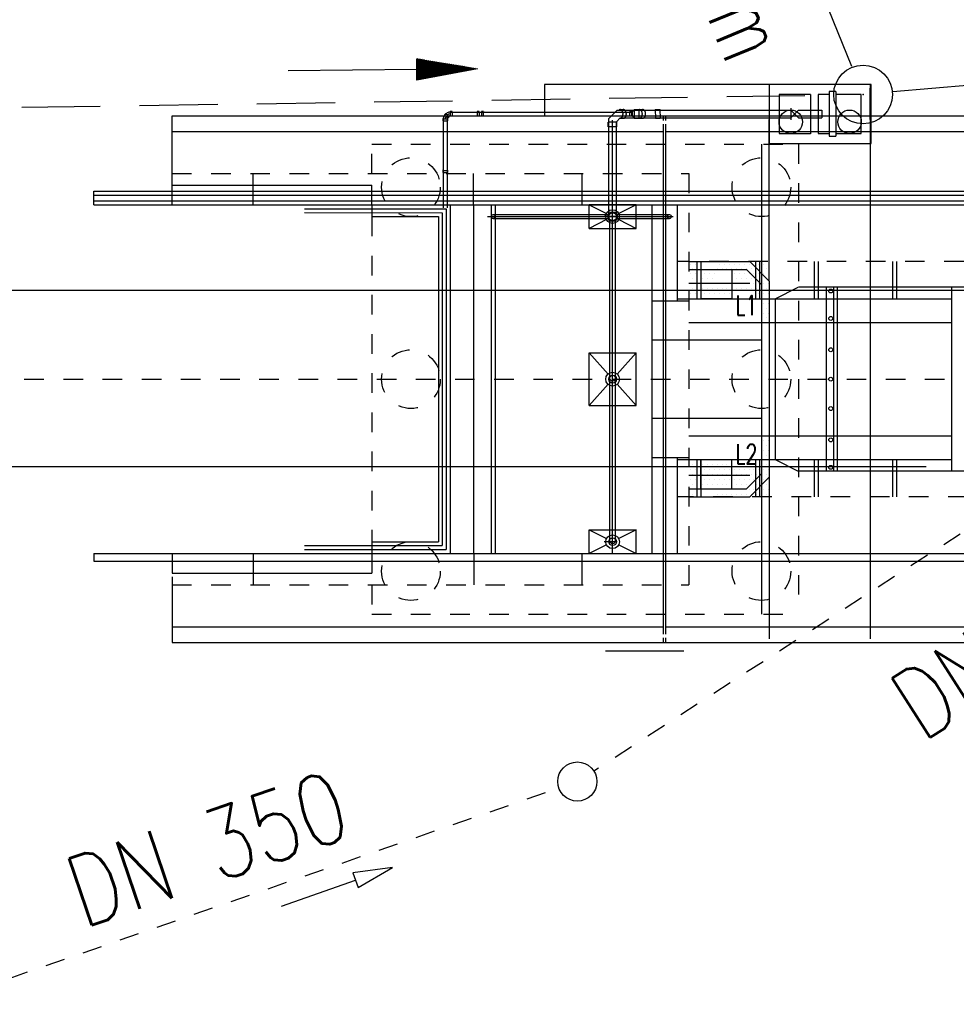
# Model space of a CAD drawing. Extents: x 0 to 1135, y 0 to 420.
# Tile 6 of 46: x 425 to 449, y 163 to 188. Entities that reach past the tile are written whole.
import ezdxf

# ---------------------------------------------------------------- set-up
doc = ezdxf.new("R2010")
doc.units = 0
doc.header["$LTSCALE"] = 2
doc.header["$MEASUREMENT"] = 0
for name, pattern in [('ACAD_ISO03W100', [0.5, 0.25, -0.25]), ('ACAD_ISO10W100W', [0.5, 0.25, -0.25]), ('AUSGEZOGEN', [0]), ('GESTRICH-X2', [1.5, 1, -0.5]), ('STRICHLINIEX2', [0.5, 0.25, -0.25])]:
    doc.linetypes.add(name, pattern=pattern)
doc.layers.get('0').update_dxf_attribs({"linetype": 'AUSGEZOGEN'})
for name, color, linetype in [('Bahnachse', 7, 'CONTINUOUS'), ('FBR', 8, 'CONTINUOUS'), ('Gleisachse', 7, 'CONTINUOUS'), ('Ingenieurbauwerke', 15, 'CONTINUOUS'), ('KANAL', 7, 'GESTRICH-X2'), ('PFEIL', 7, 'CONTINUOUS'), ('SCHSYMBOL', 7, 'CONTINUOUS'), ('TEXTU', 4, 'CONTINUOUS'), ('Tiefenentwässerung_und_Sammelle', 15, 'CONTINUOUS')]:
    doc.layers.add(name, color=color, linetype=linetype)
doc.styles.add('ROMANS', font='romans.shx', dxfattribs={"width": 0.8})

# ---------------------------------------------------------------- blocks, each defined once
blk = doc.blocks.new('GST')
at = {"color": 0}
blk.add_circle((0, 0), 0.75, dxfattribs=at)
blk.add_point((0, 0), dxfattribs=at)
blk = doc.blocks.new('10')
blk.add_blockref('GST', (0, 0))
blk = doc.blocks.new('PFEIL2')
at = {"color": 0}
for p, q in [((0.881, -0.271), (0.879, 0.276)), ((0.879, 0.276), (2.429, 0.009)), ((0.911, 0.27), (0.879, 0.265)), ((0.965, 0.261), (0.879, 0.246)), ((1.019, 0.252), (0.879, 0.228)), ((0.88, 0.002), (-2.401, -0.012)), ((1.073, 0.242), (0.879, 0.209)), ((1.127, 0.233), (0.879, 0.191)), ((1.181, 0.224), (0.879, 0.172)), ((1.235, 0.214), (0.879, 0.154)), ((1.289, 0.205), (0.879, 0.135)), ((1.343, 0.196), (0.879, 0.117)), ((1.397, 0.187), (0.879, 0.098)), ((1.451, 0.177), (0.879, 0.08)), ((1.505, 0.168), (0.879, 0.061)), ((1.559, 0.159), (0.88, 0.043)), ((1.613, 0.149), (0.88, 0.024)), ((1.668, 0.14), (0.88, 0.006)), ((1.722, 0.131), (0.88, -0.013)), ((1.776, 0.121), (0.88, -0.031)), ((1.83, 0.112), (0.88, -0.05)), ((1.884, 0.103), (0.88, -0.068)), ((1.938, 0.094), (0.88, -0.087)), ((1.992, 0.084), (0.88, -0.105)), ((2.046, 0.075), (0.88, -0.124)), ((2.1, 0.066), (0.88, -0.142)), ((2.154, 0.056), (0.88, -0.161)), ((2.208, 0.047), (0.88, -0.179)), ((2.262, 0.038), (0.881, -0.198)), ((2.316, 0.029), (0.881, -0.216)), ((2.37, 0.019), (0.881, -0.235)), ((2.424, 0.01), (0.881, -0.253)), ((2.429, 0.009), (0.881, -0.271))]:
    blk.add_line(p, q, dxfattribs=at)
blk = doc.blocks.new('MAK25')
at = {"layer": 'Ingenieurbauwerke', "color": 7, "linetype": 'Continuous'}
for p, q in [((398.625, 164.8125), (398.625, 164.8125)), ((398.625, 164.6875), (398.625, 164.6875)), ((398.75, 164.875), (398.75, 164.875)), ((398.75, 164.75), (398.75, 164.75)), ((398.875, 164.8125), (398.875, 164.8125)), ((398.875, 164.6875), (398.875, 164.6875)), ((399, 164.875), (399, 164.875)), ((399, 164.75), (399, 164.75)), ((399.125, 164.8125), (399.125, 164.8125)), ((399.125, 164.6875), (399.125, 164.6875)), ((399.25, 164.875), (399.25, 164.875)), ((399.25, 164.75), (399.25, 164.75)), ((399.375, 164.8125), (399.375, 164.8125)), ((399.375, 164.6875), (399.375, 164.6875)), ((399.5, 164.875), (399.5, 164.875)), ((399.5, 164.75), (399.5, 164.75)), ((403.625, 164.8125), (403.625, 164.8125)), ((403.75, 164.875), (403.75, 164.875)), ((403.75, 164.75), (403.75, 164.75)), ((403.875, 164.8125), (403.875, 164.8125)), ((404, 164.875), (404, 164.875)), ((404, 164.75), (404, 164.75)), ((404.125, 164.8125), (404.125, 164.8125)), ((404.25, 164.875), (404.25, 164.875)), ((404.25, 164.75), (404.25, 164.75)), ((404.375, 164.8125), (404.375, 164.8125)), ((404.5, 164.875), (404.5, 164.875)), ((404.5, 164.75), (404.5, 164.75)), ((398.75, 164.625), (398.75, 164.625)), ((398.875, 164.5625), (398.875, 164.5625)), ((398.875, 164.4375), (398.875, 164.4375)), ((399, 164.625), (399, 164.625)), ((399, 164.5), (399, 164.5)), ((399.125, 164.5625), (399.125, 164.5625)), ((399.125, 164.4375), (399.125, 164.4375)), ((399.25, 164.625), (399.25, 164.625)), ((399.25, 164.5), (399.25, 164.5)), ((399.375, 164.5625), (399.375, 164.5625)), ((399.375, 164.4375), (399.375, 164.4375)), ((399.5, 164.625), (399.5, 164.625)), ((399.5, 164.5), (399.5, 164.5)), ((403.625, 164.5625), (403.625, 164.5625)), ((403.625, 164.4375), (403.625, 164.4375)), ((403.75, 164.5), (403.75, 164.5)), ((403.875, 164.5625), (403.875, 164.5625)), ((403.875, 164.4375), (403.875, 164.4375)), ((404, 164.5), (404, 164.5)), ((404.125, 164.5625), (404.125, 164.5625)), ((404.125, 164.4375), (404.125, 164.4375)), ((404.25, 164.5), (404.25, 164.5)), ((398.625, 164.1875), (398.625, 164.1875)), ((398.875, 164.3125), (398.875, 164.3125)), ((398.875, 164.1875), (398.875, 164.1875)), ((399, 164.375), (399, 164.375)), ((399, 164.25), (399, 164.25)), ((399.125, 164.3125), (399.125, 164.3125)), ((399.125, 164.1875), (399.125, 164.1875)), ((399.25, 164.375), (399.25, 164.375)), ((399.25, 164.25), (399.25, 164.25)), ((399.375, 164.3125), (399.375, 164.3125)), ((399.375, 164.1875), (399.375, 164.1875)), ((399.5, 164.375), (399.5, 164.375)), ((399.5, 164.25), (399.5, 164.25)), ((403.625, 164.3125), (403.625, 164.3125)), ((403.625, 164.1875), (403.625, 164.1875)), ((403.75, 164.375), (403.75, 164.375)), ((403.75, 164.25), (403.75, 164.25)), ((403.875, 164.3125), (403.875, 164.3125)), ((403.875, 164.1875), (403.875, 164.1875)), ((404, 164.375), (404, 164.375)), ((404, 164.25), (404, 164.25)), ((404.125, 164.3125), (404.125, 164.3125)), ((404.25, 164.375), (404.25, 164.375)), ((404.25, 164.25), (404.25, 164.25)), ((404.375, 164.1875), (404.375, 164.1875)), ((398.625, 164.0625), (398.625, 164.0625)), ((398.625, 163.9375), (398.625, 163.9375)), ((398.75, 164.125), (398.75, 164.125)), ((398.75, 164), (398.75, 164)), ((398.875, 164.0625), (398.875, 164.0625)), ((398.875, 163.9375), (398.875, 163.9375)), ((399, 164.125), (399, 164.125)), ((399, 164), (399, 164)), ((399.125, 164.0625), (399.125, 164.0625)), ((399.125, 163.9375), (399.125, 163.9375)), ((399.25, 164.125), (399.25, 164.125)), ((399.25, 164), (399.25, 164)), ((399.375, 164.0625), (399.375, 164.0625)), ((399.375, 163.9375), (399.375, 163.9375)), ((399.5, 164.125), (399.5, 164.125)), ((399.5, 164), (399.5, 164)), ((403.625, 164.0625), (403.625, 164.0625)), ((403.625, 163.9375), (403.625, 163.9375)), ((403.75, 164.125), (403.75, 164.125)), ((403.75, 164), (403.75, 164)), ((403.875, 164.0625), (403.875, 164.0625)), ((403.875, 163.9375), (403.875, 163.9375)), ((404, 164.125), (404, 164.125)), ((404, 164), (404, 164)), ((404.375, 164.0625), (404.375, 164.0625)), ((404.375, 163.9375), (404.375, 163.9375)), ((404.5, 164.125), (404.5, 164.125)), ((404.5, 164), (404.5, 164)), ((398.625, 163.8125), (398.625, 163.8125)), ((398.625, 163.6875), (398.625, 163.6875)), ((398.75, 163.875), (398.75, 163.875)), ((398.75, 163.75), (398.75, 163.75)), ((398.875, 163.8125), (398.875, 163.8125)), ((398.875, 163.6875), (398.875, 163.6875)), ((399, 163.875), (399, 163.875)), ((399, 163.75), (399, 163.75)), ((399.125, 163.8125), (399.125, 163.8125)), ((399.125, 163.6875), (399.125, 163.6875)), ((399.25, 163.875), (399.25, 163.875)), ((399.25, 163.75), (399.25, 163.75)), ((399.5, 163.875), (399.5, 163.875)), ((403.75, 163.875), (403.75, 163.875)), ((403.875, 163.8125), (403.875, 163.8125)), ((403.875, 163.6875), (403.875, 163.6875)), ((404, 163.875), (404, 163.875)), ((404, 163.75), (404, 163.75)), ((404.125, 163.8125), (404.125, 163.8125)), ((404.125, 163.6875), (404.125, 163.6875)), ((404.25, 163.75), (404.25, 163.75)), ((404.375, 163.8125), (404.375, 163.8125)), ((404.375, 163.6875), (404.375, 163.6875)), ((404.5, 163.875), (404.5, 163.875)), ((404.5, 163.75), (404.5, 163.75)), ((398.625, 163.5625), (398.625, 163.5625)), ((398.625, 163.4375), (398.625, 163.4375)), ((398.75, 163.625), (398.75, 163.625)), ((398.75, 163.5), (398.75, 163.5)), ((398.875, 163.5625), (398.875, 163.5625)), ((398.875, 163.4375), (398.875, 163.4375)), ((399, 163.625), (399, 163.625)), ((399, 163.5), (399, 163.5)), ((399.125, 163.5625), (399.125, 163.5625)), ((399.125, 163.4375), (399.125, 163.4375)), ((399.25, 163.625), (399.25, 163.625)), ((399.25, 163.5), (399.25, 163.5)), ((403.875, 163.5625), (403.875, 163.5625)), ((403.875, 163.4375), (403.875, 163.4375)), ((404, 163.625), (404, 163.625)), ((404, 163.5), (404, 163.5)), ((404.125, 163.5625), (404.125, 163.5625)), ((404.125, 163.4375), (404.125, 163.4375)), ((404.25, 163.625), (404.25, 163.625)), ((404.25, 163.5), (404.25, 163.5)), ((404.375, 163.5625), (404.375, 163.5625)), ((404.375, 163.4375), (404.375, 163.4375)), ((404.5, 163.625), (404.5, 163.625)), ((404.5, 163.5), (404.5, 163.5)), ((398.625, 163.3125), (398.625, 163.3125)), ((398.625, 163.1875), (398.625, 163.1875)), ((398.75, 163.375), (398.75, 163.375)), ((398.75, 163.25), (398.75, 163.25)), ((398.875, 163.3125), (398.875, 163.3125)), ((398.875, 163.1875), (398.875, 163.1875)), ((399, 163.375), (399, 163.375)), ((399, 163.25), (399, 163.25)), ((399.125, 163.3125), (399.125, 163.3125)), ((399.125, 163.1875), (399.125, 163.1875)), ((399.25, 163.375), (399.25, 163.375)), ((399.25, 163.25), (399.25, 163.25)), ((403.625, 163.1875), (403.625, 163.1875)), ((403.875, 163.3125), (403.875, 163.3125)), ((403.875, 163.1875), (403.875, 163.1875)), ((404, 163.375), (404, 163.375)), ((404, 163.25), (404, 163.25)), ((404.125, 163.3125), (404.125, 163.3125)), ((404.125, 163.1875), (404.125, 163.1875)), ((404.25, 163.375), (404.25, 163.375)), ((404.25, 163.25), (404.25, 163.25)), ((404.375, 163.3125), (404.375, 163.3125)), ((404.375, 163.1875), (404.375, 163.1875)), ((404.5, 163.375), (404.5, 163.375)), ((398.625, 163.0625), (398.625, 163.0625)), ((398.625, 162.9375), (398.625, 162.9375)), ((398.75, 163.125), (398.75, 163.125)), ((398.75, 163), (398.75, 163)), ((398.875, 163.0625), (398.875, 163.0625)), ((398.875, 162.9375), (398.875, 162.9375)), ((399, 163.125), (399, 163.125)), ((399, 163), (399, 163)), ((399.125, 163.0625), (399.125, 163.0625)), ((399.125, 162.9375), (399.125, 162.9375)), ((399.25, 163.125), (399.25, 163.125)), ((399.25, 163), (399.25, 163)), ((399.375, 163.0625), (399.375, 163.0625)), ((399.375, 162.9375), (399.375, 162.9375)), ((399.5, 163), (399.5, 163)), ((399.625, 162.9375), (399.625, 162.9375)), ((399.75, 163), (399.75, 163)), ((399.875, 162.9375), (399.875, 162.9375)), ((400, 163), (400, 163)), ((403.125, 162.9375), (403.125, 162.9375)), ((403.25, 163), (403.25, 163)), ((403.375, 162.9375), (403.375, 162.9375)), ((403.5, 163), (403.5, 163)), ((403.625, 162.9375), (403.625, 162.9375)), ((403.75, 163.125), (403.75, 163.125)), ((403.75, 163), (403.75, 163)), ((403.875, 162.9375), (403.875, 162.9375)), ((404, 163.125), (404, 163.125)), ((404, 163), (404, 163)), ((404.125, 163.0625), (404.125, 163.0625)), ((404.125, 162.9375), (404.125, 162.9375)), ((404.25, 163.125), (404.25, 163.125)), ((404.25, 163), (404.25, 163)), ((404.375, 163.0625), (404.375, 163.0625)), ((404.375, 162.9375), (404.375, 162.9375)), ((404.5, 163.125), (404.5, 163.125)), ((404.5, 163), (404.5, 163)), ((398.75, 162.875), (398.75, 162.875)), ((399, 162.875), (399, 162.875)), ((399.25, 162.875), (399.25, 162.875)), ((399.5, 162.875), (399.5, 162.875)), ((399.75, 162.875), (399.75, 162.875)), ((400, 162.875), (400, 162.875)), ((403.25, 162.875), (403.25, 162.875)), ((403.5, 162.875), (403.5, 162.875)), ((403.75, 162.875), (403.75, 162.875)), ((404, 162.875), (404, 162.875)), ((404.25, 162.875), (404.25, 162.875)), ((404.5, 162.875), (404.5, 162.875))]:
    blk.add_line(p, q, dxfattribs=at)

msp = doc.modelspace()

# ---------------------------------------------------------------- linework, layer by layer
at = {"layer": 'Bahnachse', "linetype": 'ACAD_ISO10W100W'}
msp.add_line((378.182, 179.004), (451.457, 179.002), dxfattribs=at)
at = {"layer": 'FBR'}
for points in [[(159.506, 218.371, 0.000005), (172.006, 218.371, 0.000002), (185.995, 218.371, 0.000002), (197.006, 218.371, 0.000005), (209.506, 218.371, -0.000006), (222.006, 218.371, -0.000002), (236.976, 218.371, -0.000002), (247.006, 218.371)], [(250.479, 222.371, -0.000002), (263.664, 222.37, -0.000002), (272.005, 222.37, -0.000033)], [(159.506, 222.371, 0.000005), (172.006, 222.371, 0.000002), (185.995, 222.371, 0.000002), (197.006, 222.371, 0.000005), (209.506, 222.371, -0.000006), (222.006, 222.371, -0.000002), (236.976, 222.371, -0.000003), (247.006, 222.371)], [(277.692, 222.37, -0.00001), (297.005, 222.366, -0.000009), (311.07, 222.363, -0.000011), (322.006, 222.36, -0.00004), (334.506, 222.355, 0.000056), (347.007, 222.351, 0.000011), (348.74, 222.351, -0.000027), (350.474, 222.35, -0.00003), (355.78, 222.348, -0.00001), (372.005, 222.341, -0.000005), (384.506, 222.336, 0.000013), (397.006, 222.33, 0.000004), (409.506, 222.325, -0.000007), (422.006, 222.32, -0.000002), (434.506, 222.314, 0.000003), (447.005, 222.309), (481.396, 222.294, 0)], [(277.691, 218.37, -0.00001), (297.005, 218.366, -0.000009), (311.07, 218.363, -0.000011), (322.005, 218.36, -0.00004), (334.505, 218.355, 0.000056), (347.005, 218.351, 0.000011), (348.739, 218.351, -0.000027), (350.473, 218.35, -0.00003), (355.779, 218.348, -0.00001), (372.004, 218.341, -0.000005), (384.504, 218.336, 0.000013), (397.004, 218.33, 0.000004), (409.504, 218.325, -0.000007), (422.005, 218.32, -0.000002), (434.504, 218.314, 0.000003), (447.004, 218.309), (478.458, 218.295, 0)], [(250.479, 218.371, -0.000002), (263.664, 218.37, -0.000003), (272.005, 218.37, -0.000033)]]:
    msp.add_lwpolyline(points, format="xyb", dxfattribs=at)
at = {"layer": 'Gleisachse', "linetype": 'Continuous'}
for p, q in [((369.32, 181.279), (469.82, 181.272)), ((369.32, 176.779), (448.213, 176.774))]:
    msp.add_line(p, q, dxfattribs=at)
at = {"layer": 'Ingenieurbauwerke', "linetype": 'Continuous'}
for p, q in [((438.466, 186.53), (438.466, 185.73)), ((444.206, 186.53), (438.466, 186.53)), ((444.206, 186.525), (444.205, 185.025)), ((446.806, 186.525), (444.206, 186.525)), ((446.786, 186.53), (446.785, 172.38)), ((446.805, 185.025), (446.806, 186.525)), ((444.456, 186.275), (444.455, 185.275)), ((445.256, 186.275), (444.456, 186.275)), ((445.256, 186.275), (445.255, 185.271)), ((445.456, 186.275), (445.455, 185.275)), ((445.736, 186.275), (445.456, 186.275)), ((445.736, 186.345), (445.735, 185.205)), ((445.906, 186.345), (445.736, 186.345)), ((445.906, 186.345), (445.905, 185.205)), ((446.556, 186.275), (445.906, 186.275)), ((446.555, 185.275), (446.556, 186.275)), ((446.785, 185.63), (446.786, 186.43)), ((435.949, 185.79), (435.913, 185.754)), ((435.916, 185.743), (435.955, 185.782)), ((435.949, 185.79), (435.963, 185.79)), ((435.955, 185.782), (436.026, 185.712)), ((435.963, 185.79), (435.963, 185.79)), ((435.963, 185.79), (435.963, 185.79)), ((436.048, 185.825), (436.104, 185.825)), ((436.105, 185.835), (436.054, 185.835)), ((436.054, 185.835), (436.054, 185.715)), ((436.104, 185.825), (436.104, 185.725)), ((436.105, 185.835), (436.114, 185.825)), ((436.114, 185.825), (440.697, 185.825)), ((436.115, 185.825), (436.114, 185.825)), ((436.742, 185.825), (436.798, 185.825)), ((436.748, 185.835), (436.748, 185.715)), ((436.799, 185.835), (436.748, 185.835)), ((436.798, 185.825), (436.798, 185.725)), ((436.799, 185.835), (436.808, 185.825)), ((436.809, 185.825), (436.808, 185.825)), ((436.847, 185.825), (436.903, 185.825)), ((436.853, 185.835), (436.853, 185.715)), ((436.904, 185.835), (436.853, 185.835)), ((436.903, 185.825), (436.903, 185.725)), ((436.904, 185.835), (436.913, 185.825)), ((436.914, 185.825), (436.913, 185.825)), ((440.105, 185.661), (440.32, 185.875)), ((440.32, 185.875), (444.756, 185.875)), ((440.372, 185.881), (440.37, 185.88)), ((440.374, 185.882), (440.372, 185.881)), ((440.376, 185.882), (440.374, 185.882)), ((440.378, 185.883), (440.376, 185.882)), ((440.38, 185.884), (440.378, 185.883)), ((440.382, 185.884), (440.38, 185.884)), ((440.384, 185.884), (440.382, 185.884)), ((440.386, 185.885), (440.384, 185.884)), ((440.388, 185.885), (440.386, 185.885)), ((440.39, 185.885), (440.388, 185.885)), ((440.392, 185.885), (440.39, 185.885)), ((440.394, 185.885), (440.392, 185.885)), ((440.396, 185.885), (440.394, 185.885)), ((440.399, 185.885), (440.396, 185.885)), ((440.401, 185.885), (440.399, 185.885)), ((440.4, 185.885), (440.478, 185.885)), ((440.403, 185.885), (440.401, 185.885)), ((440.405, 185.884), (440.403, 185.885)), ((440.407, 185.884), (440.405, 185.884)), ((440.409, 185.883), (440.407, 185.884)), ((440.411, 185.883), (440.409, 185.883)), ((440.413, 185.882), (440.411, 185.883)), ((440.415, 185.881), (440.413, 185.882)), ((440.417, 185.88), (440.415, 185.881)), ((440.419, 185.879), (440.417, 185.88)), ((440.421, 185.878), (440.419, 185.879)), ((440.423, 185.877), (440.421, 185.878)), ((440.425, 185.876), (440.423, 185.877)), ((440.427, 185.875), (440.425, 185.876)), ((440.429, 185.873), (440.427, 185.875)), ((440.431, 185.872), (440.429, 185.873)), ((440.432, 185.871), (440.431, 185.872)), ((440.434, 185.869), (440.432, 185.871)), ((440.436, 185.867), (440.434, 185.869)), ((440.438, 185.866), (440.436, 185.867)), ((440.439, 185.864), (440.438, 185.866)), ((440.441, 185.862), (440.439, 185.864)), ((440.443, 185.86), (440.441, 185.862)), ((440.444, 185.858), (440.443, 185.86)), ((440.446, 185.857), (440.444, 185.858)), ((440.447, 185.854), (440.446, 185.857)), ((440.449, 185.852), (440.447, 185.854)), ((440.45, 185.85), (440.449, 185.852)), ((440.452, 185.848), (440.45, 185.85)), ((440.453, 185.846), (440.452, 185.848)), ((440.455, 185.843), (440.453, 185.846)), ((440.456, 185.841), (440.455, 185.843)), ((440.457, 185.839), (440.456, 185.841)), ((440.458, 185.836), (440.457, 185.839)), ((440.459, 185.834), (440.458, 185.836)), ((440.46, 185.831), (440.459, 185.834)), ((440.461, 185.829), (440.46, 185.831)), ((440.462, 185.826), (440.461, 185.829)), ((440.463, 185.823), (440.462, 185.826)), ((440.464, 185.821), (440.463, 185.823)), ((440.465, 185.818), (440.464, 185.821)), ((440.466, 185.815), (440.465, 185.818)), ((440.467, 185.812), (440.466, 185.815)), ((440.467, 185.81), (440.467, 185.812)), ((440.468, 185.807), (440.467, 185.81)), ((440.469, 185.804), (440.468, 185.807)), ((440.469, 185.801), (440.469, 185.804)), ((440.47, 185.798), (440.469, 185.801)), ((440.47, 185.795), (440.47, 185.798)), ((440.47, 185.792), (440.47, 185.795)), ((440.471, 185.789), (440.47, 185.792)), ((440.47, 185.76), (440.471, 185.763)), ((440.47, 185.757), (440.47, 185.76)), ((440.47, 185.754), (440.47, 185.757)), ((440.471, 185.786), (440.471, 185.789)), ((440.471, 185.783), (440.471, 185.786)), ((440.471, 185.78), (440.471, 185.783)), ((440.471, 185.777), (440.471, 185.78)), ((440.471, 185.774), (440.471, 185.777)), ((440.471, 185.772), (440.471, 185.774)), ((440.471, 185.769), (440.471, 185.772)), ((440.471, 185.766), (440.471, 185.769)), ((440.471, 185.763), (440.471, 185.766)), ((440.48, 185.885), (440.478, 185.885)), ((440.482, 185.885), (440.48, 185.885)), ((440.484, 185.885), (440.482, 185.885)), ((440.486, 185.885), (440.484, 185.885)), ((440.488, 185.885), (440.486, 185.885)), ((440.49, 185.884), (440.488, 185.885)), ((440.492, 185.884), (440.49, 185.884)), ((440.494, 185.883), (440.492, 185.884)), ((440.495, 185.883), (440.494, 185.883)), ((440.497, 185.882), (440.495, 185.883)), ((440.499, 185.881), (440.497, 185.882)), ((440.501, 185.881), (440.499, 185.881)), ((440.503, 185.88), (440.501, 185.881)), ((440.505, 185.879), (440.503, 185.88)), ((440.506, 185.878), (440.505, 185.879)), ((440.508, 185.877), (440.506, 185.878)), ((440.51, 185.876), (440.508, 185.877)), ((440.512, 185.875), (440.51, 185.876)), ((440.513, 185.874), (440.512, 185.875)), ((440.515, 185.872), (440.513, 185.874)), ((440.517, 185.871), (440.515, 185.872)), ((440.518, 185.87), (440.517, 185.871)), ((440.52, 185.868), (440.518, 185.87)), ((440.522, 185.867), (440.52, 185.868)), ((440.523, 185.865), (440.522, 185.867)), ((440.525, 185.864), (440.523, 185.865)), ((440.526, 185.862), (440.525, 185.864)), ((440.528, 185.86), (440.526, 185.862)), ((440.529, 185.859), (440.528, 185.86)), ((440.531, 185.857), (440.529, 185.859)), ((440.532, 185.855), (440.531, 185.857)), ((440.533, 185.853), (440.532, 185.855)), ((440.535, 185.851), (440.533, 185.853)), ((440.536, 185.849), (440.535, 185.851)), ((440.537, 185.847), (440.536, 185.849)), ((440.538, 185.845), (440.537, 185.847)), ((440.54, 185.843), (440.538, 185.845)), ((440.541, 185.841), (440.54, 185.843)), ((440.542, 185.839), (440.541, 185.841)), ((440.543, 185.836), (440.542, 185.839)), ((440.544, 185.834), (440.543, 185.836)), ((440.545, 185.832), (440.544, 185.834)), ((440.546, 185.83), (440.545, 185.832)), ((440.547, 185.827), (440.546, 185.83)), ((440.548, 185.825), (440.547, 185.827)), ((440.549, 185.822), (440.548, 185.825)), ((440.549, 185.82), (440.549, 185.822)), ((440.55, 185.817), (440.549, 185.82)), ((440.551, 185.815), (440.55, 185.817)), ((440.552, 185.812), (440.551, 185.815)), ((440.552, 185.81), (440.552, 185.812)), ((440.553, 185.807), (440.552, 185.81)), ((440.553, 185.805), (440.553, 185.807)), ((440.554, 185.802), (440.553, 185.805)), ((440.554, 185.799), (440.554, 185.802)), ((440.555, 185.797), (440.554, 185.799)), ((440.555, 185.794), (440.555, 185.797)), ((440.555, 185.791), (440.555, 185.794)), ((440.556, 185.789), (440.555, 185.791)), ((440.555, 185.759), (440.556, 185.762)), ((440.555, 185.757), (440.555, 185.759)), ((440.555, 185.754), (440.555, 185.757)), ((440.556, 185.786), (440.556, 185.789)), ((440.556, 185.783), (440.556, 185.786)), ((440.556, 185.781), (440.556, 185.783)), ((440.556, 185.778), (440.556, 185.781)), ((440.556, 185.775), (440.556, 185.778)), ((440.556, 185.773), (440.556, 185.775)), ((440.556, 185.77), (440.556, 185.773)), ((440.556, 185.767), (440.556, 185.77)), ((440.556, 185.765), (440.556, 185.767)), ((440.556, 185.762), (440.556, 185.765)), ((440.646, 185.715), (440.647, 185.835)), ((440.698, 185.835), (440.647, 185.835)), ((440.696, 185.725), (440.697, 185.825)), ((440.698, 185.835), (440.707, 185.825)), ((440.707, 185.825), (440.748, 185.875)), ((440.707, 185.825), (440.707, 185.725)), ((440.708, 185.825), (440.707, 185.825)), ((440.746, 185.875), (440.876, 185.875)), ((440.756, 185.885), (440.757, 185.665)), ((440.756, 185.885), (440.876, 185.885)), ((440.876, 185.885), (440.894, 185.875)), ((440.876, 185.875), (440.877, 185.675)), ((440.882, 185.885), (440.88, 185.885)), ((440.884, 185.885), (440.882, 185.885)), ((440.886, 185.885), (440.884, 185.885)), ((440.888, 185.885), (440.886, 185.885)), ((440.89, 185.885), (440.888, 185.885)), ((440.892, 185.885), (440.89, 185.885)), ((440.894, 185.885), (440.892, 185.885)), ((440.893, 185.885), (440.971, 185.885)), ((440.896, 185.884), (440.894, 185.885)), ((440.898, 185.884), (440.896, 185.884)), ((440.9, 185.884), (440.898, 185.884)), ((440.902, 185.883), (440.9, 185.884)), ((440.904, 185.882), (440.902, 185.883)), ((440.906, 185.882), (440.904, 185.882)), ((440.908, 185.881), (440.906, 185.882)), ((440.91, 185.88), (440.908, 185.881)), ((440.912, 185.879), (440.91, 185.88)), ((440.914, 185.878), (440.912, 185.879)), ((440.916, 185.877), (440.914, 185.878)), ((440.918, 185.876), (440.916, 185.877)), ((440.919, 185.875), (440.918, 185.876)), ((440.921, 185.874), (440.919, 185.875)), ((440.923, 185.872), (440.921, 185.874)), ((440.925, 185.871), (440.923, 185.872)), ((440.926, 185.87), (440.925, 185.871)), ((440.928, 185.868), (440.926, 185.87)), ((440.93, 185.867), (440.928, 185.868)), ((440.931, 185.865), (440.93, 185.867)), ((440.933, 185.863), (440.931, 185.865)), ((440.935, 185.862), (440.933, 185.863)), ((440.936, 185.86), (440.935, 185.862)), ((440.938, 185.858), (440.936, 185.86)), ((440.939, 185.856), (440.938, 185.858)), ((440.941, 185.854), (440.939, 185.856)), ((440.942, 185.852), (440.941, 185.854)), ((440.943, 185.85), (440.942, 185.852)), ((440.945, 185.848), (440.943, 185.85)), ((440.946, 185.846), (440.945, 185.848)), ((440.947, 185.844), (440.946, 185.846)), ((440.949, 185.841), (440.947, 185.844)), ((440.95, 185.839), (440.949, 185.841)), ((440.951, 185.837), (440.95, 185.839)), ((440.952, 185.834), (440.951, 185.837)), ((440.953, 185.832), (440.952, 185.834)), ((440.954, 185.829), (440.953, 185.832)), ((440.955, 185.827), (440.954, 185.829)), ((440.956, 185.824), (440.955, 185.827)), ((440.957, 185.822), (440.956, 185.824)), ((440.958, 185.819), (440.957, 185.822)), ((440.958, 185.817), (440.958, 185.819)), ((440.959, 185.814), (440.958, 185.817)), ((440.96, 185.811), (440.959, 185.814)), ((440.96, 185.809), (440.96, 185.811)), ((440.961, 185.806), (440.96, 185.809)), ((440.962, 185.803), (440.961, 185.806)), ((440.962, 185.801), (440.962, 185.803)), ((440.962, 185.798), (440.962, 185.801)), ((440.963, 185.795), (440.962, 185.798)), ((440.962, 185.753), (440.963, 185.756)), ((440.963, 185.792), (440.963, 185.795)), ((440.963, 185.789), (440.963, 185.792)), ((440.964, 185.787), (440.963, 185.789)), ((440.963, 185.761), (440.964, 185.764)), ((440.963, 185.758), (440.963, 185.761)), ((440.963, 185.756), (440.963, 185.758)), ((440.964, 185.784), (440.964, 185.787)), ((440.964, 185.781), (440.964, 185.784)), ((440.964, 185.778), (440.964, 185.781)), ((440.964, 185.775), (440.964, 185.778)), ((440.964, 185.773), (440.964, 185.775)), ((440.964, 185.77), (440.964, 185.773)), ((440.964, 185.767), (440.964, 185.77)), ((440.964, 185.764), (440.964, 185.767)), ((440.973, 185.885), (440.971, 185.885)), ((440.975, 185.885), (440.973, 185.885)), ((440.977, 185.885), (440.975, 185.885)), ((440.979, 185.885), (440.977, 185.885)), ((440.981, 185.885), (440.979, 185.885)), ((440.983, 185.884), (440.981, 185.885)), ((440.985, 185.884), (440.983, 185.884)), ((440.986, 185.883), (440.985, 185.884)), ((440.988, 185.883), (440.986, 185.883)), ((440.99, 185.882), (440.988, 185.883)), ((440.992, 185.881), (440.99, 185.882)), ((440.994, 185.881), (440.992, 185.881)), ((440.996, 185.88), (440.994, 185.881)), ((440.997, 185.879), (440.996, 185.88)), ((440.999, 185.878), (440.997, 185.879)), ((441.001, 185.877), (440.999, 185.878)), ((441.003, 185.876), (441.001, 185.877)), ((441.004, 185.875), (441.003, 185.876)), ((441.006, 185.874), (441.004, 185.875)), ((441.008, 185.872), (441.006, 185.874)), ((441.01, 185.871), (441.008, 185.872)), ((441.011, 185.87), (441.01, 185.871)), ((441.013, 185.868), (441.011, 185.87)), ((441.014, 185.867), (441.013, 185.868)), ((441.016, 185.865), (441.014, 185.867)), ((441.018, 185.864), (441.016, 185.865)), ((441.019, 185.862), (441.018, 185.864)), ((441.021, 185.86), (441.019, 185.862)), ((441.022, 185.859), (441.021, 185.86)), ((441.023, 185.857), (441.022, 185.859)), ((441.025, 185.855), (441.023, 185.857)), ((441.026, 185.853), (441.025, 185.855)), ((441.028, 185.851), (441.026, 185.853)), ((441.029, 185.849), (441.028, 185.851)), ((441.03, 185.847), (441.029, 185.849)), ((441.031, 185.845), (441.03, 185.847)), ((441.033, 185.843), (441.031, 185.845)), ((441.034, 185.841), (441.033, 185.843)), ((441.035, 185.839), (441.034, 185.841)), ((441.036, 185.836), (441.035, 185.839)), ((441.037, 185.834), (441.036, 185.836)), ((441.038, 185.832), (441.037, 185.834)), ((441.039, 185.83), (441.038, 185.832)), ((441.04, 185.827), (441.039, 185.83)), ((441.041, 185.825), (441.04, 185.827)), ((441.042, 185.822), (441.041, 185.825)), ((441.042, 185.82), (441.042, 185.822)), ((441.043, 185.817), (441.042, 185.82)), ((441.044, 185.815), (441.043, 185.817)), ((441.044, 185.812), (441.044, 185.815)), ((441.045, 185.81), (441.044, 185.812)), ((441.046, 185.807), (441.045, 185.81)), ((441.046, 185.805), (441.046, 185.807)), ((441.047, 185.802), (441.046, 185.805)), ((441.047, 185.799), (441.047, 185.802)), ((441.047, 185.797), (441.047, 185.799)), ((441.048, 185.794), (441.047, 185.797)), ((441.047, 185.754), (441.048, 185.757)), ((441.048, 185.791), (441.048, 185.794)), ((441.048, 185.789), (441.048, 185.791)), ((441.049, 185.786), (441.048, 185.789)), ((441.048, 185.762), (441.049, 185.765)), ((441.048, 185.759), (441.048, 185.762)), ((441.048, 185.757), (441.048, 185.759)), ((441.049, 185.783), (441.049, 185.786)), ((441.049, 185.781), (441.049, 185.783)), ((441.049, 185.778), (441.049, 185.781)), ((441.049, 185.775), (441.049, 185.778)), ((441.049, 185.773), (441.049, 185.775)), ((441.049, 185.77), (441.049, 185.773)), ((441.049, 185.767), (441.049, 185.77)), ((441.049, 185.765), (441.049, 185.767)), ((441.295, 185.885), (441.296, 185.665)), ((441.295, 185.885), (441.415, 185.885)), ((441.415, 185.885), (441.416, 185.665)), ((441.415, 185.885), (441.433, 185.875)), ((444.756, 185.925), (444.755, 185.625)), ((444.755, 185.675), (444.956, 185.875)), ((444.756, 185.875), (444.956, 185.675)), ((444.956, 185.875), (445.546, 185.875)), ((445.546, 185.875), (445.546, 185.675)), ((428.955, 184.256), (428.956, 185.731)), ((428.956, 185.731), (469.246, 185.728)), ((429.647, 185.731), (436.106, 185.73)), ((435.87, 185.648), (435.88, 185.657)), ((435.87, 185.648), (435.87, 185.597)), ((435.87, 185.597), (435.99, 185.597)), ((435.88, 185.658), (435.88, 185.657)), ((435.88, 185.647), (435.88, 185.005)), ((435.88, 185.647), (435.98, 185.647)), ((435.913, 185.754), (435.998, 185.669)), ((435.98, 185.658), (435.98, 185.657)), ((435.99, 185.648), (435.98, 185.657)), ((435.98, 185.647), (435.98, 185.005)), ((435.986, 185.672), (436.026, 185.712)), ((435.99, 185.648), (435.99, 185.597)), ((436.034, 185.706), (435.998, 185.669)), ((436.034, 185.719), (436.033, 185.719)), ((436.034, 185.719), (436.033, 185.719)), ((436.034, 185.706), (436.033, 185.719)), ((436.048, 185.725), (436.104, 185.725)), ((436.105, 185.715), (436.054, 185.715)), ((436.105, 185.715), (436.114, 185.725)), ((436.114, 185.725), (440.696, 185.725)), ((436.115, 185.725), (436.114, 185.725)), ((436.742, 185.725), (436.798, 185.725)), ((436.799, 185.715), (436.748, 185.715)), ((436.799, 185.715), (436.808, 185.725)), ((436.809, 185.725), (436.808, 185.725)), ((436.847, 185.725), (436.903, 185.725)), ((436.904, 185.715), (436.853, 185.715)), ((436.904, 185.715), (436.913, 185.725)), ((436.914, 185.725), (436.913, 185.725)), ((440.105, 185.578), (440.095, 185.564)), ((440.315, 185.564), (440.095, 185.564)), ((440.095, 185.444), (440.095, 185.564)), ((440.105, 185.578), (440.105, 185.661)), ((440.105, 183.155), (440.105, 185.564)), ((440.205, 183.155), (440.205, 185.619)), ((440.305, 185.578), (440.402, 185.675)), ((440.305, 185.578), (440.315, 185.564)), ((440.305, 183.155), (440.305, 185.564)), ((440.315, 185.444), (440.315, 185.564)), ((440.393, 185.665), (440.395, 185.665)), ((440.395, 185.665), (440.397, 185.665)), ((440.397, 185.665), (440.399, 185.666)), ((440.399, 185.666), (440.402, 185.666)), ((440.4, 185.665), (440.478, 185.665)), ((440.402, 185.675), (444.755, 185.675)), ((440.402, 185.666), (440.404, 185.666)), ((440.404, 185.666), (440.406, 185.667)), ((440.406, 185.667), (440.408, 185.667)), ((440.408, 185.667), (440.41, 185.668)), ((440.41, 185.668), (440.412, 185.668)), ((440.412, 185.668), (440.414, 185.669)), ((440.414, 185.669), (440.416, 185.67)), ((440.416, 185.67), (440.418, 185.671)), ((440.418, 185.671), (440.42, 185.672)), ((440.42, 185.672), (440.422, 185.673)), ((440.422, 185.673), (440.424, 185.674)), ((440.424, 185.674), (440.426, 185.675)), ((440.426, 185.675), (440.428, 185.677)), ((440.428, 185.677), (440.43, 185.678)), ((440.43, 185.678), (440.431, 185.679)), ((440.431, 185.679), (440.433, 185.681)), ((440.433, 185.681), (440.435, 185.682)), ((440.435, 185.682), (440.437, 185.684)), ((440.437, 185.684), (440.438, 185.686)), ((440.438, 185.686), (440.44, 185.687)), ((440.44, 185.687), (440.442, 185.689)), ((440.442, 185.689), (440.443, 185.691)), ((440.443, 185.691), (440.445, 185.693)), ((440.445, 185.693), (440.447, 185.695)), ((440.447, 185.695), (440.448, 185.697)), ((440.448, 185.697), (440.45, 185.699)), ((440.45, 185.699), (440.451, 185.701)), ((440.451, 185.701), (440.452, 185.704)), ((440.452, 185.704), (440.454, 185.706)), ((440.454, 185.706), (440.455, 185.708)), ((440.455, 185.708), (440.456, 185.711)), ((440.456, 185.711), (440.458, 185.713)), ((440.458, 185.713), (440.459, 185.715)), ((440.459, 185.715), (440.46, 185.718)), ((440.46, 185.718), (440.461, 185.721)), ((440.461, 185.721), (440.462, 185.723)), ((440.462, 185.723), (440.463, 185.726)), ((440.463, 185.726), (440.464, 185.728)), ((440.464, 185.728), (440.465, 185.731)), ((440.465, 185.734), (440.466, 185.737)), ((440.465, 185.731), (440.465, 185.734)), ((440.466, 185.737), (440.467, 185.739)), ((440.467, 185.739), (440.468, 185.742)), ((440.468, 185.745), (440.469, 185.748)), ((440.468, 185.742), (440.468, 185.745)), ((440.469, 185.751), (440.47, 185.754)), ((440.469, 185.748), (440.469, 185.751)), ((440.478, 185.665), (440.48, 185.665)), ((440.48, 185.665), (440.482, 185.665)), ((440.482, 185.665), (440.484, 185.666)), ((440.484, 185.666), (440.486, 185.666)), ((440.486, 185.666), (440.488, 185.666)), ((440.488, 185.666), (440.49, 185.667)), ((440.49, 185.667), (440.492, 185.667)), ((440.492, 185.667), (440.494, 185.667)), ((440.494, 185.667), (440.495, 185.668)), ((440.495, 185.668), (440.497, 185.669)), ((440.497, 185.669), (440.499, 185.669)), ((440.499, 185.669), (440.501, 185.67)), ((440.501, 185.67), (440.503, 185.671)), ((440.503, 185.671), (440.505, 185.672)), ((440.505, 185.672), (440.506, 185.673)), ((440.506, 185.673), (440.508, 185.674)), ((440.508, 185.674), (440.51, 185.675)), ((440.51, 185.675), (440.512, 185.676)), ((440.512, 185.676), (440.513, 185.677)), ((440.513, 185.677), (440.515, 185.678)), ((440.515, 185.678), (440.517, 185.68)), ((440.517, 185.68), (440.518, 185.681)), ((440.518, 185.681), (440.52, 185.682)), ((440.52, 185.682), (440.522, 185.684)), ((440.522, 185.684), (440.523, 185.685)), ((440.523, 185.685), (440.525, 185.687)), ((440.525, 185.687), (440.526, 185.689)), ((440.526, 185.689), (440.528, 185.69)), ((440.528, 185.69), (440.529, 185.692)), ((440.529, 185.692), (440.531, 185.694)), ((440.531, 185.694), (440.532, 185.696)), ((440.532, 185.696), (440.533, 185.698)), ((440.533, 185.698), (440.535, 185.699)), ((440.535, 185.699), (440.536, 185.701)), ((440.536, 185.701), (440.537, 185.703)), ((440.537, 185.703), (440.538, 185.706)), ((440.538, 185.706), (440.54, 185.708)), ((440.54, 185.708), (440.541, 185.71)), ((440.541, 185.71), (440.542, 185.712)), ((440.542, 185.712), (440.543, 185.714)), ((440.543, 185.714), (440.544, 185.716)), ((440.544, 185.716), (440.545, 185.719)), ((440.545, 185.719), (440.546, 185.721)), ((440.546, 185.721), (440.547, 185.723)), ((440.547, 185.723), (440.548, 185.726)), ((440.548, 185.726), (440.549, 185.728)), ((440.549, 185.731), (440.55, 185.733)), ((440.549, 185.728), (440.549, 185.731)), ((440.55, 185.733), (440.551, 185.736)), ((440.551, 185.736), (440.552, 185.738)), ((440.552, 185.741), (440.553, 185.743)), ((440.552, 185.738), (440.552, 185.741)), ((440.553, 185.746), (440.554, 185.749)), ((440.553, 185.743), (440.553, 185.746)), ((440.554, 185.751), (440.555, 185.754)), ((440.554, 185.749), (440.554, 185.751)), ((440.697, 185.715), (440.646, 185.715)), ((440.697, 185.715), (440.707, 185.725)), ((440.707, 185.725), (440.748, 185.675)), ((440.757, 185.665), (440.877, 185.665)), ((440.877, 185.665), (440.895, 185.675)), ((440.881, 185.666), (440.883, 185.665)), ((440.883, 185.665), (440.885, 185.665)), ((440.885, 185.665), (440.887, 185.665)), ((440.887, 185.665), (440.889, 185.665)), ((440.889, 185.665), (440.891, 185.665)), ((440.891, 185.665), (440.893, 185.666)), ((440.893, 185.666), (440.894, 185.666)), ((440.893, 185.665), (440.971, 185.665)), ((440.894, 185.666), (440.896, 185.666)), ((440.896, 185.666), (440.898, 185.667)), ((440.898, 185.667), (440.9, 185.667)), ((440.9, 185.667), (440.902, 185.668)), ((440.902, 185.668), (440.904, 185.668)), ((440.904, 185.668), (440.906, 185.669)), ((440.906, 185.669), (440.908, 185.67)), ((440.908, 185.67), (440.91, 185.671)), ((440.91, 185.671), (440.912, 185.672)), ((440.912, 185.672), (440.914, 185.672)), ((440.914, 185.672), (440.916, 185.674)), ((440.916, 185.674), (440.918, 185.675)), ((440.918, 185.675), (440.919, 185.676)), ((440.919, 185.676), (440.921, 185.677)), ((440.921, 185.677), (440.923, 185.678)), ((440.923, 185.678), (440.925, 185.68)), ((440.925, 185.68), (440.926, 185.681)), ((440.926, 185.681), (440.928, 185.683)), ((440.928, 185.683), (440.93, 185.684)), ((440.93, 185.684), (440.931, 185.686)), ((440.931, 185.686), (440.933, 185.687)), ((440.933, 185.687), (440.935, 185.689)), ((440.935, 185.689), (440.936, 185.691)), ((440.936, 185.691), (440.938, 185.693)), ((440.938, 185.693), (440.939, 185.695)), ((440.939, 185.695), (440.941, 185.697)), ((440.941, 185.697), (440.942, 185.699)), ((440.942, 185.699), (440.943, 185.701)), ((440.943, 185.701), (440.945, 185.703)), ((440.945, 185.703), (440.946, 185.705)), ((440.946, 185.705), (440.947, 185.707)), ((440.947, 185.707), (440.949, 185.709)), ((440.949, 185.709), (440.95, 185.712)), ((440.95, 185.712), (440.951, 185.714)), ((440.951, 185.714), (440.952, 185.716)), ((440.952, 185.716), (440.953, 185.719)), ((440.953, 185.719), (440.954, 185.721)), ((440.954, 185.721), (440.955, 185.724)), ((440.955, 185.724), (440.956, 185.726)), ((440.956, 185.726), (440.957, 185.729)), ((440.957, 185.729), (440.958, 185.731)), ((440.958, 185.734), (440.959, 185.737)), ((440.958, 185.731), (440.958, 185.734)), ((440.959, 185.737), (440.96, 185.739)), ((440.96, 185.742), (440.961, 185.745)), ((440.96, 185.739), (440.96, 185.742)), ((440.961, 185.745), (440.962, 185.747)), ((440.962, 185.75), (440.962, 185.753)), ((440.962, 185.747), (440.962, 185.75)), ((440.971, 185.665), (440.973, 185.665)), ((440.973, 185.665), (440.975, 185.665)), ((440.975, 185.665), (440.977, 185.666)), ((440.977, 185.666), (440.979, 185.666)), ((440.979, 185.666), (440.981, 185.666)), ((440.981, 185.666), (440.983, 185.667)), ((440.983, 185.667), (440.985, 185.667)), ((440.985, 185.667), (440.986, 185.667)), ((440.986, 185.667), (440.988, 185.668)), ((440.988, 185.668), (440.99, 185.669)), ((440.99, 185.669), (440.992, 185.669)), ((440.992, 185.669), (440.994, 185.67)), ((440.994, 185.67), (440.996, 185.671)), ((440.996, 185.671), (440.997, 185.672)), ((440.997, 185.672), (440.999, 185.673)), ((440.999, 185.673), (441.001, 185.674)), ((441.001, 185.674), (441.003, 185.675)), ((441.003, 185.675), (441.004, 185.676)), ((441.004, 185.676), (441.006, 185.677)), ((441.006, 185.677), (441.008, 185.678)), ((441.008, 185.678), (441.01, 185.68)), ((441.01, 185.68), (441.011, 185.681)), ((441.011, 185.681), (441.013, 185.682)), ((441.013, 185.682), (441.014, 185.684)), ((441.014, 185.684), (441.016, 185.685)), ((441.016, 185.685), (441.018, 185.687)), ((441.018, 185.687), (441.019, 185.689)), ((441.019, 185.689), (441.021, 185.69)), ((441.021, 185.69), (441.022, 185.692)), ((441.022, 185.692), (441.023, 185.694)), ((441.023, 185.694), (441.025, 185.696)), ((441.025, 185.696), (441.026, 185.698)), ((441.026, 185.698), (441.028, 185.699)), ((441.028, 185.699), (441.029, 185.701)), ((441.029, 185.701), (441.03, 185.703)), ((441.03, 185.703), (441.031, 185.706)), ((441.031, 185.706), (441.033, 185.708)), ((441.033, 185.708), (441.034, 185.71)), ((441.034, 185.71), (441.035, 185.712)), ((441.035, 185.712), (441.036, 185.714)), ((441.036, 185.714), (441.037, 185.716)), ((441.037, 185.716), (441.038, 185.719)), ((441.038, 185.719), (441.039, 185.721)), ((441.039, 185.721), (441.04, 185.723)), ((441.04, 185.723), (441.041, 185.726)), ((441.041, 185.726), (441.042, 185.728)), ((441.042, 185.731), (441.043, 185.733)), ((441.042, 185.728), (441.042, 185.731)), ((441.043, 185.733), (441.044, 185.736)), ((441.044, 185.738), (441.045, 185.741)), ((441.044, 185.736), (441.044, 185.738)), ((441.045, 185.741), (441.046, 185.743)), ((441.046, 185.746), (441.047, 185.749)), ((441.046, 185.743), (441.046, 185.746)), ((441.047, 185.751), (441.047, 185.754)), ((441.047, 185.749), (441.047, 185.751)), ((441.296, 185.665), (441.416, 185.665)), ((441.416, 185.665), (441.434, 185.675)), ((441.495, 185.73), (441.495, 185.605)), ((441.495, 185.515), (441.495, 172.495)), ((441.555, 185.73), (441.555, 185.605)), ((441.555, 185.515), (441.555, 172.495)), ((444.205, 181.505), (444.205, 185.63)), ((444.956, 185.675), (445.546, 185.675)), ((428.955, 185.331), (441.495, 185.33)), ((440.315, 185.444), (440.095, 185.444)), ((441.555, 185.33), (469.16, 185.328)), ((444.455, 185.275), (445.255, 185.275)), ((445.455, 185.275), (445.735, 185.275)), ((445.905, 185.275), (446.555, 185.275)), ((435.88, 185.005), (435.88, 184.346)), ((435.98, 185.005), (435.98, 184.346)), ((444.005, 185.005), (444.005, 173.005)), ((444.205, 185.025), (446.805, 185.025)), ((445.735, 185.205), (445.905, 185.205)), ((440.205, 174.555), (440.205, 184.703)), ((428.955, 183.456), (428.955, 184.256)), ((431.025, 183.456), (431.025, 184.256)), ((435.87, 184.337), (435.88, 184.346)), ((435.87, 184.337), (435.87, 184.285)), ((435.87, 184.285), (435.99, 184.285)), ((435.88, 184.346), (435.88, 184.346)), ((435.88, 184.335), (435.98, 184.335)), ((435.88, 184.335), (435.88, 183.38)), ((435.98, 184.346), (435.98, 184.346)), ((435.99, 184.337), (435.98, 184.346)), ((435.98, 184.335), (435.98, 183.38)), ((435.99, 184.337), (435.99, 184.285)), ((436.655, 183.455), (436.655, 184.255)), ((439.424, 183.455), (439.424, 184.255)), ((426.955, 183.456), (426.955, 183.806)), ((426.955, 183.806), (465.026, 183.804)), ((428.955, 183.956), (434.055, 183.955)), ((426.955, 183.706), (513.305, 183.701)), ((426.955, 183.556), (513.305, 183.551)), ((426.955, 183.456), (513.305, 183.451)), ((432.337, 183.356), (435.955, 183.355)), ((432.337, 183.256), (435.855, 183.255)), ((434.055, 183.455), (434.055, 183.155)), ((435.855, 183.255), (435.855, 174.755)), ((435.955, 183.355), (435.955, 174.655)), ((436.055, 183.455), (436.055, 174.555)), ((436.655, 183.455), (436.655, 174.555)), ((437.105, 183.455), (437.205, 183.455)), ((437.105, 183.455), (437.105, 174.555)), ((437.205, 183.455), (437.205, 174.555)), ((440.805, 183.455), (439.605, 183.455)), ((439.605, 182.855), (439.605, 183.455)), ((439.605, 183.455), (440.049, 183.233)), ((440.805, 183.455), (440.362, 183.233)), ((440.805, 182.855), (440.805, 183.455)), ((441.205, 183.455), (441.205, 181.005)), ((441.855, 183.455), (441.855, 181.005)), ((434.055, 183.155), (435.755, 183.155)), ((435.755, 183.155), (435.755, 174.855)), ((437.009, 183.155), (441.755, 183.155)), ((437.155, 183.205), (440.119, 183.205)), ((437.155, 183.105), (440.119, 183.105)), ((440.049, 183.077), (439.605, 182.855)), ((440.312, 183.155), (439.987, 183.155)), ((440.13, 174.88), (440.13, 183.089)), ((440.28, 174.88), (440.28, 183.089)), ((440.292, 183.205), (441.655, 183.205)), ((440.292, 183.105), (441.655, 183.105)), ((440.362, 183.077), (440.805, 182.855)), ((441.605, 183.155), (441.605, 183.191)), ((441.655, 183.105), (441.624, 183.105)), ((439.605, 182.855), (440.805, 182.855)), ((442.155, 182.005), (443.705, 182.005)), ((442.355, 182.005), (442.355, 181.055)), ((442.455, 182.005), (442.455, 181.055)), ((443.705, 182.005), (444.205, 181.505)), ((443.855, 182.005), (443.855, 181.055)), ((443.955, 182.005), (443.955, 181.055)), ((445.355, 182.005), (445.355, 181.055)), ((445.455, 182.005), (445.455, 181.055)), ((447.355, 182.005), (447.355, 181.055)), ((447.455, 182.005), (447.455, 181.055)), ((442.155, 181.805), (443.622, 181.805)), ((442.46, 181.805), (442.46, 181.06)), ((443.25, 181.805), (443.25, 181.06)), ((443.622, 181.805), (444.005, 181.422)), ((444.205, 181.505), (444.205, 176.505)), ((442.155, 181.455), (443.705, 181.455)), ((444.005, 181.422), (444.005, 176.588)), ((444.355, 181.055), (444.942, 181.355)), ((471.605, 181.353), (444.955, 181.355)), ((445.655, 181.355), (445.655, 176.655)), ((445.855, 176.655), (445.855, 181.355)), ((445.949, 176.655), (445.95, 181.355)), ((448.855, 181.355), (448.855, 176.655)), ((441.205, 181.005), (441.205, 180.005)), ((441.205, 181.005), (442.155, 181.005)), ((441.855, 181.055), (448.855, 181.055)), ((442.46, 181.06), (443.25, 181.06)), ((444.355, 181.055), (444.355, 176.955)), ((442.155, 180.45), (448.855, 180.45)), ((441.205, 180.005), (444.005, 180.005)), ((441.205, 180.005), (441.205, 178.005)), ((439.605, 179.675), (440.088, 179.135)), ((439.605, 179.675), (440.805, 179.675)), ((439.605, 178.335), (439.605, 179.675)), ((440.805, 179.675), (440.322, 179.135)), ((440.805, 178.335), (440.805, 179.675)), ((440.088, 178.875), (439.605, 178.335)), ((440.322, 178.875), (440.805, 178.335)), ((439.605, 178.335), (440.805, 178.335)), ((441.205, 178.005), (444.005, 178.005)), ((441.205, 178.005), (441.205, 177.005)), ((442.155, 177.56), (448.855, 177.56)), ((441.205, 177.005), (442.155, 177.005)), ((441.205, 177.005), (441.205, 174.555)), ((441.855, 177.005), (441.855, 174.555)), ((441.855, 176.955), (448.855, 176.955)), ((442.355, 176.955), (442.355, 176.005)), ((442.455, 176.955), (442.455, 176.005)), ((442.46, 176.205), (442.46, 176.95)), ((442.46, 176.95), (443.25, 176.95)), ((442.46, 176.755), (442.46, 176.01)), ((443.25, 176.205), (443.25, 176.95)), ((443.855, 176.955), (443.855, 176.005)), ((443.955, 176.955), (443.955, 176.005)), ((444.355, 176.955), (444.941, 176.655)), ((445.355, 176.955), (445.355, 176.005)), ((445.455, 176.955), (445.455, 176.005)), ((447.355, 176.955), (447.355, 176.005)), ((447.455, 176.955), (447.455, 176.005)), ((442.155, 176.555), (443.705, 176.555)), ((443.622, 176.205), (444.005, 176.588)), ((443.705, 176.005), (444.205, 176.505)), ((444.205, 176.505), (444.205, 172.38)), ((471.605, 176.653), (444.955, 176.655)), ((442.155, 176.205), (443.622, 176.205)), ((442.155, 176.005), (443.705, 176.005)), ((439.605, 175.155), (440.048, 174.933)), ((439.605, 174.555), (439.605, 175.155)), ((439.605, 175.155), (440.805, 175.155)), ((440.805, 175.155), (440.361, 174.933)), ((440.805, 174.555), (440.805, 175.155)), ((432.337, 174.756), (435.855, 174.755)), ((434.055, 174.855), (435.755, 174.855)), ((434.055, 174.855), (434.055, 174.555)), ((440.048, 174.777), (439.605, 174.555)), ((440.281, 174.855), (439.988, 174.855)), ((440.361, 174.777), (440.805, 174.555)), ((426.955, 174.556), (486.542, 174.552)), ((426.955, 174.556), (426.955, 174.356)), ((428.955, 174.556), (428.955, 174.056)), ((431.025, 174.556), (431.025, 173.756)), ((432.337, 174.656), (435.955, 174.655)), ((436.663, 174.555), (436.663, 173.755)), ((437.105, 174.555), (437.205, 174.555)), ((439.423, 174.555), (439.423, 173.755)), ((439.605, 174.555), (440.805, 174.555)), ((426.955, 174.356), (464.766, 174.354)), ((428.955, 174.056), (434.055, 174.055)), ((428.955, 173.956), (428.955, 172.281)), ((428.955, 172.681), (441.495, 172.68)), ((441.555, 172.68), (513.305, 172.676)), ((428.955, 172.281), (513.305, 172.276)), ((441.495, 172.405), (441.495, 172.28)), ((441.555, 172.405), (441.555, 172.28)), ((440.023, 172.07), (442.024, 172.07))]:
    msp.add_line(p, q, dxfattribs=at)
at = {"layer": 'Ingenieurbauwerke', "linetype": 'ACAD_ISO03W100'}
for p, q in [((434.055, 185.005), (444.955, 185.005)), ((434.055, 184.255), (434.055, 185.005)), ((444.955, 185.005), (444.955, 173.005)), ((428.955, 184.256), (442.155, 184.255)), ((434.055, 183.455), (434.055, 184.255)), ((442.155, 184.255), (442.155, 173.755)), ((434.055, 183.155), (434.055, 174.855)), ((480.172, 182.003), (441.855, 182.005)), ((485.272, 176.002), (441.855, 176.005)), ((434.055, 174.555), (434.055, 173.755)), ((428.955, 173.756), (442.155, 173.755)), ((434.055, 173.755), (434.055, 173.005)), ((434.055, 173.005), (444.955, 173.005))]:
    msp.add_line(p, q, dxfattribs=at)
at = {"layer": 'Ingenieurbauwerke', "linetype": 'Continuous'}
for centre, radius in [((444.755, 185.575), 0.3), ((446.255, 185.575), 0.3), ((440.205, 183.155), 0.175), ((440.205, 183.155), 0.125), ((440.205, 183.155), 0.1), ((440.205, 183.155), 0.1), ((437.155, 183.155), 0.05), ((441.655, 183.155), 0.05), ((445.775, 181.255), 0.05), ((445.775, 180.555), 0.05), ((445.775, 179.755), 0.05), ((440.205, 179.005), 0.175), ((440.205, 179.005), 0.1), ((440.205, 179.03), 0.075), ((445.775, 179.005), 0.05), ((445.775, 178.255), 0.05), ((445.775, 177.455), 0.05), ((445.775, 176.755), 0.05), ((440.205, 174.855), 0.175), ((440.205, 174.855), 0.1), ((440.205, 174.88), 0.075)]:
    msp.add_circle(centre, radius, dxfattribs=at)
at = {"layer": 'Ingenieurbauwerke', "linetype": 'ACAD_ISO03W100'}
for centre in [(435.055, 183.905), (444.005, 183.905), (435.055, 179.005), (444.005, 179.005), (435.055, 174.105), (444.005, 174.105)]:
    msp.add_circle(centre, 0.75, dxfattribs=at)
at = {"layer": 'Ingenieurbauwerke', "linetype": 'Continuous'}
for centre, radius, start, end in [((436.048, 185.705), 0.12, 89.9965, 134.9965), ((436.048, 185.705), 0.07, 89.9965, 134.9965), ((436, 185.658), 0.12, 134.9965, 179.9965), ((436, 185.658), 0.07, 134.9965, 179.9965), ((436, 185.658), 0.02, 134.9965, 179.9965), ((436.048, 185.705), 0.02, 89.9965, 134.9965)]:
    msp.add_arc(centre, radius, start, end, dxfattribs=at)
at = {"layer": 'KANAL'}
for p, q in [((446.314, 186.983), (441.027, 200.004)), ((447.357, 186.349), (465.668, 187.886)), ((425.12, 185.947), (445.851, 186.261))]:
    msp.add_line(p, q, dxfattribs=at)
at = {"layer": 'Tiefenentwässerung_und_Sammelle', "linetype": 'STRICHLINIEX2'}
for p, q in [((469.237, 188.084), (439.727, 169)), ((424.792, 163.707), (438.832, 168.569))]:
    msp.add_line(p, q, dxfattribs=at)
at = {"layer": 'Tiefenentwässerung_und_Sammelle', "linetype": 'Continuous'}
for p, q in [((434.582, 166.542), (433.572, 166.402)), ((433.572, 166.402), (433.638, 166.213)), ((433.704, 166.024), (434.582, 166.542)), ((431.749, 165.555), (433.638, 166.213)), ((433.638, 166.213), (433.704, 166.024))]:
    msp.add_line(p, q, dxfattribs=at)
msp.add_circle((439.304, 168.733), 0.5, dxfattribs=at)

# ---------------------------------------------------------------- block references
at = {"layer": 'Ingenieurbauwerke', "linetype": 'Continuous', "rotation": 89.99653398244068}
msp.add_blockref('MAK25', (607.039, -222.567), dxfattribs=at)
at = {"layer": 'PFEIL', "rotation": 0.363136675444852}
msp.add_blockref('PFEIL2', (434.324, 186.904), dxfattribs=at)
at = {"layer": 'SCHSYMBOL', "rotation": 359.9754354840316}
msp.add_blockref('10', (446.601, 186.273), dxfattribs=at)

# ---------------------------------------------------------------- texts
at = {"layer": 'Ingenieurbauwerke', "linetype": 'Continuous', "style": 'ROMANS', "width": 0.7}
for s, oblique, p in [('L1', 0, (443.344, 180.638)), ('L2', 360, (443.344, 176.843))]:
    msp.add_text(s, height=0.5, rotation=359.9965, dxfattribs=dict(at, oblique=oblique)).set_placement(p)
at = {"layer": 'TEXTU', "style": 'ROMANS', "width": 0.6}
msp.add_text('15.57m', height=1.8, rotation=292.3003, dxfattribs=at).set_placement((441.025, 192.133))
at = {"layer": 'Tiefenentwässerung_und_Sammelle', "linetype": 'Continuous', "style": 'ROMANS', "width": 0.8}
for rotation, oblique, p in [(32.6563, 360, (448.109, 169.721)), (18.8191, 0, (426.673, 164.983))]:
    msp.add_text('DN 350', height=1.8, rotation=rotation, dxfattribs=dict(at, oblique=oblique)).set_placement(p)

doc.saveas('drawing.dxf')
